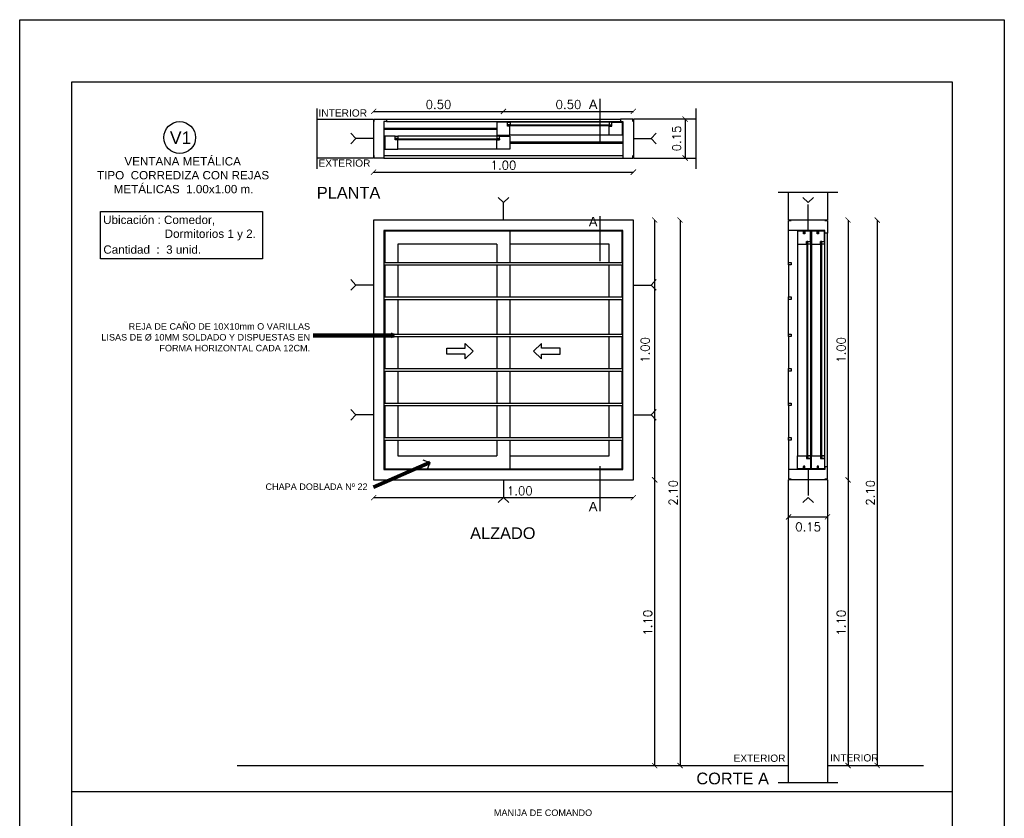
# Model space of a CAD drawing. Header units: millimetres. Extents: x 201 to 840, y 135 to 685.
# Tile 216 of 219: x 432.36 to 436.15, y 329.43 to 332.5. Entities that reach past the tile are written whole.
import ezdxf
from ezdxf.enums import TextEntityAlignment as Align

# ---------------------------------------------------------------- set-up
doc = ezdxf.new("R2010")
doc.units = ezdxf.units.MM
doc.linetypes.add('HIDDEN2', pattern=[0.1875, 0.125, -0.0625])
for name, color, linetype in [('01', 1, 'Continuous'), ('02', 2, 'Continuous'), ('03', 3, 'Continuous'), ('04', 4, 'Continuous'), ('ABERTURAS', 2, 'Continuous'), ('COTA DETALLE', 1, 'Continuous'), ('LAMINA', 6, 'Continuous'), ('LINEA DE CORTE', 4, 'Continuous'), ('LLAMADAS', 1, 'Continuous'), ('muro', 6, 'Continuous'), ('TEXTO DETALLE', 2, 'Continuous'), ('TEXTOS VARIOS', 3, 'Continuous')]:
    doc.layers.add(name, color=color, linetype=linetype)
doc.styles.add('ARIAL', font='arial.ttf', dxfattribs={"height": 0.06})
doc.styles.add('ROMANS', font='romans.shx')
doc.styles.add('STYLE1', font='ARIALUNI.TTF', dxfattribs={"height": 0.09})
doc.dimstyles.new('cota', dxfattribs={"dimscale": 0, "dimtxt": 0.11, "dimasz": 0.15, "dimexe": 0, "dimexo": 1.15, "dimgap": 0, "dimtad": 0, "dimzin": 0, "dimdsep": 46, "dimtxsty": 'STYLE1', "dimblk": 'OPEN90', "dimblk1": 'OPEN90', "dimblk2": 'CLOSEDBLANK', "dimcen": 1, "dimse1": 1, "dimse2": 1, "dimclrd": 1, "dimclre": 1, "dimclrt": 3, "dimadec": 0, "dimazin": 0, "dimtfac": 1, "dimtmove": 2, "dimatfit": 1, "dimldrblk": 'OPEN90', "dimfxl": 1, "dimtolj": 1, "dimtzin": 0, "dimarcsym": 0})
doc.dimstyles.new('COTAS5', dxfattribs={"dimscale": 0, "dimtxt": 0.05, "dimasz": 0.03, "dimexe": 0.18, "dimexo": 0.06, "dimgap": 0.01, "dimtad": 1, "dimzin": 1, "dimdsep": 46, "dimtxsty": 'ROMANS', "dimblk1": 'ARCHTICK', "dimblk2": 'ARCHTICK', "dimsah": 1, "dimcen": 0.2, "dimse1": 1, "dimse2": 1, "dimclrd": 1, "dimclre": 1, "dimclrt": 2, "dimazin": 0, "dimtfac": 3, "dimtmove": 2, "dimatfit": 3, "dimldrblk": 'ARCHTICK', "dimfxl": 1, "dimtolj": 1, "dimtzin": 0, "dimarcsym": 0})

# ---------------------------------------------------------------- blocks, each defined once
blk = doc.blocks.new('_ARCHTICK')
at = {"color": 0, "linetype": 'ByBlock', "const_width": 0.15}
blk.add_lwpolyline([(-0.5, -0.5), (0.5, 0.5)], dxfattribs=at)
blk = doc.blocks.new('*D96')
at = {"layer": 'COTA DETALLE', "color": 1, "ltscale": 0.01}
blk.add_line((435.5455, 331.7317), (435.5455, 330.7317), dxfattribs=at)
at = {"layer": 'DEFPOINTS', "color": 0, "ltscale": 0.01}
for p in [(435.4418, 331.7317), (435.4666, 330.7317), (435.5455, 330.7317)]:
    blk.add_point(p, dxfattribs=at)
at = {"layer": 'COTA DETALLE', "color": 1, "ltscale": 0.01, "xscale": 0.02, "yscale": 0.02, "zscale": 0.02}
for p, rotation in [((435.5455, 331.7317), 90), ((435.5455, 330.7317), 270)]:
    blk.add_blockref('_ARCHTICK', p, dxfattribs=dict(at, rotation=rotation))
at = {"layer": 'COTA DETALLE', "color": 2, "ltscale": 0.01, "insert": (435.519, 331.2317), "char_height": 0.033, "attachment_point": 5, "rotation": 90, "style": 'ROMANS'}
blk.add_mtext('\\A1;1.00', dxfattribs=at)
blk = doc.blocks.new('*D157')
at = {"layer": 'COTA DETALLE', "color": 1, "ltscale": 0.01}
blk.add_line((434.9184, 332.1207), (434.9184, 331.9707), dxfattribs=at)
at = {"layer": 'DEFPOINTS', "color": 0, "ltscale": 0.01}
for p in [(434.8391, 332.1207), (434.8391, 331.9707), (434.9184, 331.9707)]:
    blk.add_point(p, dxfattribs=at)
at = {"layer": 'COTA DETALLE', "color": 1, "ltscale": 0.01, "xscale": 0.02, "yscale": 0.02, "zscale": 0.02}
for p, rotation in [((434.9184, 332.1207), 90), ((434.9184, 331.9707), 270)]:
    blk.add_blockref('_ARCHTICK', p, dxfattribs=dict(at, rotation=rotation))
at = {"layer": 'COTA DETALLE', "color": 2, "ltscale": 0.01, "insert": (434.8857, 332.0457), "char_height": 0.033, "attachment_point": 5, "rotation": 90, "style": 'ROMANS'}
blk.add_mtext('\\A1;0.15', dxfattribs=at)
blk = doc.blocks.new('*D158')
at = {"layer": 'COTA DETALLE', "color": 1, "ltscale": 0.01}
blk.add_line((433.719, 331.9162), (434.719, 331.9162), dxfattribs=at)
at = {"layer": 'DEFPOINTS', "color": 0, "ltscale": 0.01}
for p in [(433.719, 332.0257), (434.719, 332.0257), (434.719, 331.9162)]:
    blk.add_point(p, dxfattribs=at)
at = {"layer": 'COTA DETALLE', "color": 1, "ltscale": 0.01, "xscale": 0.02, "yscale": 0.02, "zscale": 0.02, "rotation": 180}
blk.add_blockref('_ARCHTICK', (433.719, 331.9162), dxfattribs=at)
at = {"layer": 'COTA DETALLE', "color": 1, "ltscale": 0.01, "xscale": 0.02, "yscale": 0.02, "zscale": 0.02}
blk.add_blockref('_ARCHTICK', (434.719, 331.9162), dxfattribs=at)
at = {"layer": 'COTA DETALLE', "color": 2, "ltscale": 0.01, "insert": (434.219, 331.9427), "char_height": 0.033, "attachment_point": 5, "style": 'ROMANS'}
blk.add_mtext('\\A1;1.00', dxfattribs=at)
blk = doc.blocks.new('*D159')
at = {"layer": 'COTA DETALLE', "color": 1, "ltscale": 0.01}
blk.add_line((433.719, 332.1502), (434.219, 332.1502), dxfattribs=at)
at = {"layer": 'DEFPOINTS', "color": 0, "ltscale": 0.01}
for p in [(434.219, 332.1502), (433.719, 332.1207), (434.219, 332.1107)]:
    blk.add_point(p, dxfattribs=at)
at = {"layer": 'COTA DETALLE', "color": 1, "ltscale": 0.01, "xscale": 0.02, "yscale": 0.02, "zscale": 0.02, "rotation": 180}
blk.add_blockref('_ARCHTICK', (433.719, 332.1502), dxfattribs=at)
at = {"layer": 'COTA DETALLE', "color": 1, "ltscale": 0.01, "xscale": 0.02, "yscale": 0.02, "zscale": 0.02}
blk.add_blockref('_ARCHTICK', (434.219, 332.1502), dxfattribs=at)
at = {"layer": 'COTA DETALLE', "color": 2, "ltscale": 0.01, "insert": (433.969, 332.1767), "char_height": 0.033, "attachment_point": 5, "style": 'ROMANS'}
blk.add_mtext('\\A1;0.50', dxfattribs=at)
blk = doc.blocks.new('*D97')
at = {"layer": 'COTA DETALLE', "color": 1, "ltscale": 0.01}
blk.add_line((434.219, 332.1502), (434.719, 332.1502), dxfattribs=at)
at = {"layer": 'DEFPOINTS', "color": 0, "ltscale": 0.01}
for p in [(434.719, 332.1502), (434.219, 332.1107), (434.719, 332.1207)]:
    blk.add_point(p, dxfattribs=at)
at = {"layer": 'COTA DETALLE', "color": 1, "ltscale": 0.01, "xscale": 0.02, "yscale": 0.02, "zscale": 0.02, "rotation": 180}
blk.add_blockref('_ARCHTICK', (434.219, 332.1502), dxfattribs=at)
at = {"layer": 'COTA DETALLE', "color": 1, "ltscale": 0.01, "xscale": 0.02, "yscale": 0.02, "zscale": 0.02}
blk.add_blockref('_ARCHTICK', (434.719, 332.1502), dxfattribs=at)
at = {"layer": 'COTA DETALLE', "color": 2, "ltscale": 0.01, "insert": (434.469, 332.1767), "char_height": 0.033, "attachment_point": 5, "style": 'ROMANS'}
blk.add_mtext('\\A1;0.50', dxfattribs=at)
blk = doc.blocks.new('*D98')
at = {"layer": 'COTA DETALLE', "color": 1, "ltscale": 0.01}
blk.add_line((434.801, 331.7317), (434.801, 330.7317), dxfattribs=at)
at = {"layer": 'DEFPOINTS', "color": 0, "ltscale": 0.01}
for p in [(434.719, 331.7317), (434.719, 330.7317), (434.801, 330.7317)]:
    blk.add_point(p, dxfattribs=at)
at = {"layer": 'COTA DETALLE', "color": 1, "ltscale": 0.01, "xscale": 0.02, "yscale": 0.02, "zscale": 0.02}
for p, rotation in [((434.801, 331.7317), 90), ((434.801, 330.7317), 270)]:
    blk.add_blockref('_ARCHTICK', p, dxfattribs=dict(at, rotation=rotation))
at = {"layer": 'COTA DETALLE', "color": 2, "ltscale": 0.01, "insert": (434.7645, 331.2317), "char_height": 0.033, "attachment_point": 5, "rotation": 90, "style": 'ROMANS'}
blk.add_mtext('\\A1;1.00', dxfattribs=at)
blk = doc.blocks.new('*D101')
at = {"layer": 'COTA DETALLE', "color": 1, "ltscale": 0.01}
blk.add_line((434.801, 330.7317), (434.801, 329.6317), dxfattribs=at)
at = {"layer": 'DEFPOINTS', "color": 0, "ltscale": 0.01}
for p in [(434.719, 330.7317), (434.801, 329.6317), (435.5538, 329.6317)]:
    blk.add_point(p, dxfattribs=at)
at = {"layer": 'COTA DETALLE', "color": 1, "ltscale": 0.01, "xscale": 0.02, "yscale": 0.02, "zscale": 0.02}
for p, rotation in [((434.801, 330.7317), 90), ((434.801, 329.6317), 270)]:
    blk.add_blockref('_ARCHTICK', p, dxfattribs=dict(at, rotation=rotation))
at = {"layer": 'COTA DETALLE', "color": 2, "ltscale": 0.01, "insert": (434.7745, 330.1817), "char_height": 0.033, "attachment_point": 5, "rotation": 90, "style": 'ROMANS'}
blk.add_mtext('\\A1;1.10', dxfattribs=at)
blk = doc.blocks.new('*D102')
at = {"layer": 'COTA DETALLE', "color": 1, "ltscale": 0.01}
blk.add_line((435.5455, 330.7317), (435.5455, 329.6317), dxfattribs=at)
at = {"layer": 'DEFPOINTS', "color": 0, "ltscale": 0.01}
for p in [(435.4666, 330.7317), (435.5455, 329.6317), (435.7684, 329.6317)]:
    blk.add_point(p, dxfattribs=at)
at = {"layer": 'COTA DETALLE', "color": 1, "ltscale": 0.01, "xscale": 0.02, "yscale": 0.02, "zscale": 0.02}
for p, rotation in [((435.5455, 330.7317), 90), ((435.5455, 329.6317), 270)]:
    blk.add_blockref('_ARCHTICK', p, dxfattribs=dict(at, rotation=rotation))
at = {"layer": 'COTA DETALLE', "color": 2, "ltscale": 0.01, "insert": (435.519, 330.1817), "char_height": 0.033, "attachment_point": 5, "rotation": 90, "style": 'ROMANS'}
blk.add_mtext('\\A1;1.10', dxfattribs=at)
blk = doc.blocks.new('*D103')
at = {"layer": 'COTA DETALLE', "color": 1, "ltscale": 0.01}
blk.add_line((435.3166, 330.589), (435.4666, 330.589), dxfattribs=at)
at = {"layer": 'DEFPOINTS', "color": 0, "ltscale": 0.01}
for p in [(435.3166, 330.7317), (435.4666, 330.7317), (435.4666, 330.589)]:
    blk.add_point(p, dxfattribs=at)
at = {"layer": 'COTA DETALLE', "color": 1, "ltscale": 0.01, "xscale": 0.02, "yscale": 0.02, "zscale": 0.02, "rotation": 180}
blk.add_blockref('_ARCHTICK', (435.3166, 330.589), dxfattribs=at)
at = {"layer": 'COTA DETALLE', "color": 1, "ltscale": 0.01, "xscale": 0.02, "yscale": 0.02, "zscale": 0.02}
blk.add_blockref('_ARCHTICK', (435.4666, 330.589), dxfattribs=at)
at = {"layer": 'COTA DETALLE', "color": 2, "ltscale": 0.01, "insert": (435.3916, 330.5504), "char_height": 0.033, "attachment_point": 5, "style": 'ROMANS'}
blk.add_mtext('\\A1;0.15', dxfattribs=at)
blk = doc.blocks.new('*D106')
at = {"layer": 'COTA DETALLE', "color": 1, "ltscale": 0.01}
blk.add_line((435.658, 331.7317), (435.658, 329.6317), dxfattribs=at)
at = {"layer": 'DEFPOINTS', "color": 0, "ltscale": 0.01}
for p in [(435.3916, 331.7317), (435.4666, 329.6317), (435.658, 329.6317)]:
    blk.add_point(p, dxfattribs=at)
at = {"layer": 'COTA DETALLE', "color": 1, "ltscale": 0.01, "xscale": 0.02, "yscale": 0.02, "zscale": 0.02}
for p, rotation in [((435.658, 331.7317), 90), ((435.658, 329.6317), 270)]:
    blk.add_blockref('_ARCHTICK', p, dxfattribs=dict(at, rotation=rotation))
at = {"layer": 'COTA DETALLE', "color": 2, "ltscale": 0.01, "insert": (435.6315, 330.6817), "char_height": 0.033, "attachment_point": 5, "rotation": 90, "style": 'ROMANS'}
blk.add_mtext('\\A1;2.10', dxfattribs=at)
blk = doc.blocks.new('_ClosedBlank')
at = {"color": 0, "linetype": 'ByBlock', "lineweight": -2}
for p, q in [((-1, 0.167), (0, 0)), ((-1, 0.167), (-1, -0.167)), ((0, 0), (-1, -0.167))]:
    blk.add_line(p, q, dxfattribs=at)
blk = doc.blocks.new('_OPEN90')
at = {"color": 0, "linetype": 'ByBlock'}
for p, q in [((0, 0), (-1, 0)), ((-0.5, 0.5), (0, 0)), ((0, 0), (-0.5, -0.5))]:
    blk.add_line(p, q, dxfattribs=at)
blk = doc.blocks.new('*D132')
at = {"layer": 'COTA DETALLE', "color": 1, "ltscale": 0.01}
blk.add_line((434.8987, 331.7317), (434.8987, 329.6317), dxfattribs=at)
at = {"layer": 'DEFPOINTS', "color": 0, "ltscale": 0.01}
for p in [(434.719, 331.7317), (434.719, 329.6317), (434.8987, 329.6317)]:
    blk.add_point(p, dxfattribs=at)
at = {"layer": 'COTA DETALLE', "color": 1, "ltscale": 0.01, "xscale": 0.02, "yscale": 0.02, "zscale": 0.02}
for p, rotation in [((434.8987, 331.7317), 90), ((434.8987, 329.6317), 270)]:
    blk.add_blockref('_ARCHTICK', p, dxfattribs=dict(at, rotation=rotation))
at = {"layer": 'COTA DETALLE', "color": 2, "ltscale": 0.01, "insert": (434.8722, 330.6817), "char_height": 0.033, "attachment_point": 5, "rotation": 90, "style": 'ROMANS'}
blk.add_mtext('\\A1;2.10', dxfattribs=at)
blk = doc.blocks.new('*D123')
at = {"layer": 'COTA DETALLE', "color": 1, "ltscale": 0.01}
blk.add_line((434.719, 330.6628), (433.719, 330.6628), dxfattribs=at)
at = {"layer": 'DEFPOINTS', "color": 0, "ltscale": 0.01}
for p in [(433.719, 330.7317), (434.719, 330.7317), (433.719, 330.6628)]:
    blk.add_point(p, dxfattribs=at)
at = {"layer": 'COTA DETALLE', "color": 1, "ltscale": 0.01, "xscale": 0.02, "yscale": 0.02, "zscale": 0.02, "rotation": 180}
blk.add_blockref('_ARCHTICK', (433.719, 330.6628), dxfattribs=at)
at = {"layer": 'COTA DETALLE', "color": 1, "ltscale": 0.01, "xscale": 0.02, "yscale": 0.02, "zscale": 0.02}
blk.add_blockref('_ARCHTICK', (434.719, 330.6628), dxfattribs=at)
at = {"layer": 'COTA DETALLE', "color": 2, "ltscale": 0.01, "insert": (434.2818, 330.6893), "char_height": 0.033, "attachment_point": 5, "style": 'ROMANS'}
blk.add_mtext('\\A1;1.00', dxfattribs=at)

msp = doc.modelspace()

# ---------------------------------------------------------------- linework, layer by layer
msp.add_lwpolyline([(436.1471, 332.5032), (436.1471, 326.4042), (432.3565, 326.4042), (432.3565, 332.5032)], close=True)
at = {"layer": '01', "ltscale": 0.01}
for p, q in [((433.4998, 332.1617), (433.4998, 331.9296)), ((434.9591, 332.1617), (434.9591, 331.9296))]:
    msp.add_line(p, q, dxfattribs=at)
at = {"layer": '01'}
for p, q in [((433.769, 332.1207), (434.669, 332.1207)), ((433.769, 332.1107), (434.669, 332.1107)), ((433.759, 332.0862), (434.194, 332.0862)), ((433.759, 332.0812), (434.194, 332.0812)), ((434.244, 332.0327), (434.679, 332.0327)), ((434.244, 332.0277), (434.679, 332.0277)), ((433.759, 331.9807), (434.679, 331.9807)), ((433.759, 331.9707), (434.679, 331.9707)), ((435.5062, 331.8383), (435.277, 331.8383)), ((435.3166, 331.5688), (435.3166, 331.6917)), ((435.4566, 330.7817), (435.4566, 331.6817)), ((435.4666, 330.7817), (435.4666, 331.6817)), ((435.3166, 331.5588), (435.3166, 331.436)), ((435.3166, 331.2931), (435.3166, 331.426)), ((435.3166, 331.2831), (435.3166, 331.1603)), ((435.3166, 331.0274), (435.3166, 331.1503)), ((435.3166, 331.0174), (435.3166, 330.8946)), ((435.3166, 330.8846), (435.3166, 330.7717)), ((435.5062, 329.5655), (435.277, 329.5655))]:
    msp.add_line(p, q, dxfattribs=at)
for points in [[(434.6364, 332.0941), (434.2343, 332.0941), (434.2343, 332.0981), (434.6364, 332.0981)], [(433.8017, 332.0446), (434.2038, 332.0446), (434.2038, 332.0406), (433.8017, 332.0406)], [(435.3906, 331.6491), (435.3866, 331.6491), (435.3866, 330.8143), (435.3906, 330.8143), (435.3906, 331.6491)], [(435.4441, 331.6491), (435.4401, 331.6491), (435.4401, 330.8143), (435.4441, 330.8143), (435.4441, 331.6491)]]:
    msp.add_lwpolyline(points, dxfattribs=at)
at = {"layer": '01', "ltscale": 0.01}
msp.add_lwpolyline([(432.6676, 331.7644), (433.2908, 331.7644), (433.2907, 331.5831), (432.6675, 331.5831)], close=True, dxfattribs=at)
at = {"layer": '02'}
for p, q in [((434.6261, 332.1087), (434.2443, 332.1087)), ((434.1937, 332.0552), (433.812, 332.0552)), ((434.6264, 332.0587), (434.244, 332.0587)), ((434.194, 332.0052), (433.8117, 332.0052)), ((435.3511, 331.6391), (435.3511, 330.8243)), ((435.4011, 331.6391), (435.4011, 330.8243)), ((435.4046, 331.6391), (435.4046, 330.824)), ((435.4546, 331.6391), (435.4546, 330.8243))]:
    msp.add_line(p, q, dxfattribs=at)
for points in [[(435.3266, 331.5588), (435.3166, 331.5588), (435.3166, 331.5688), (435.3266, 331.5688)], [(435.3266, 331.426), (435.3166, 331.426), (435.3166, 331.436), (435.3266, 331.436)], [(435.3266, 331.2831), (435.3166, 331.2831), (435.3166, 331.2931), (435.3266, 331.2931)], [(435.3266, 331.1503), (435.3166, 331.1503), (435.3166, 331.1603), (435.3266, 331.1603)], [(435.3266, 331.0174), (435.3166, 331.0174), (435.3166, 331.0274), (435.3266, 331.0274)], [(435.3266, 330.8846), (435.3166, 330.8846), (435.3166, 330.8946), (435.3266, 330.8946)]]:
    msp.add_lwpolyline(points, close=True, dxfattribs=at)
at = {"layer": '02', "ltscale": 0.01}
msp.add_circle((432.9726, 332.0495), 0.0613, dxfattribs=at)
at = {"layer": '03', "linetype": 'HIDDEN2', "ltscale": 0.1}
for p, q in [((433.651, 332.0457), (433.6315, 332.0667)), ((434.7871, 332.0457), (434.8066, 332.0667)), ((433.651, 332.0457), (433.6315, 332.0256)), ((433.719, 332.0457), (433.651, 332.0457)), ((434.719, 332.0457), (434.7871, 332.0457)), ((434.7871, 332.0457), (434.8066, 332.0256)), ((434.219, 331.7998), (434.199, 331.8192)), ((434.219, 331.7998), (434.24, 331.8192)), ((434.219, 331.7317), (434.219, 331.7998)), ((435.3916, 331.7998), (435.3716, 331.8192)), ((435.3916, 331.7998), (435.4126, 331.8192)), ((435.3916, 331.6917), (435.3916, 331.7998)), ((433.651, 331.4817), (433.6315, 331.5027)), ((434.7871, 331.4817), (434.8066, 331.5027)), ((433.651, 331.4817), (433.6315, 331.4617)), ((433.719, 331.4817), (433.651, 331.4817)), ((434.719, 331.4817), (434.7871, 331.4817)), ((434.7871, 331.4817), (434.8066, 331.4617)), ((433.651, 330.9817), (433.6315, 331.0027)), ((434.7871, 330.9817), (434.8066, 331.0027)), ((433.651, 330.9817), (433.6315, 330.9617)), ((433.719, 330.9817), (433.651, 330.9817)), ((434.719, 330.9817), (434.7871, 330.9817)), ((434.7871, 330.9817), (434.8066, 330.9617)), ((435.3916, 330.7717), (435.3916, 330.6636)), ((434.219, 330.7317), (434.219, 330.6636)), ((434.219, 330.6636), (434.199, 330.6442)), ((434.219, 330.6636), (434.24, 330.6442)), ((435.3916, 330.6636), (435.3716, 330.6442)), ((435.3916, 330.6636), (435.4126, 330.6442))]:
    msp.add_line(p, q, dxfattribs=at)
at = {"layer": '03'}
for p, q in [((435.3266, 331.7292), (435.3166, 331.7292)), ((435.4666, 331.7292), (435.4566, 331.7292)), ((435.3266, 330.7342), (435.3166, 330.7342)), ((435.4666, 330.7342), (435.4566, 330.7342))]:
    msp.add_line(p, q, dxfattribs=at)
for points in [[(433.7216, 332.1107), (433.7216, 332.1207), (433.769, 332.1207), (433.769, 332.1107), (433.759, 332.1107), (433.759, 331.9707), (433.7216, 331.9707), (433.7216, 331.9807)], [(434.194, 332.0802), (434.194, 332.0587), (434.244, 332.0587), (434.244, 332.0937), (434.234, 332.0937), (434.234, 332.1087), (434.194, 332.1087), (434.194, 332.0872), (434.194, 332.0872), (434.194, 332.0802), (434.194, 332.0802)], [(434.6764, 332.0802), (434.6764, 332.0587), (434.6264, 332.0587), (434.6264, 332.0937), (434.6364, 332.0937), (434.6364, 332.1087), (434.6764, 332.1087), (434.6764, 332.0872), (434.6764, 332.0872), (434.6764, 332.0802), (434.6764, 332.0802)], [(434.7165, 332.1107), (434.7165, 332.1207), (434.669, 332.1207), (434.669, 332.1107), (434.679, 332.1107), (434.679, 331.9707), (434.7165, 331.9707), (434.7165, 331.9807)], [(433.7617, 332.0267), (433.7617, 332.0052), (433.8117, 332.0052), (433.8117, 332.0402), (433.8017, 332.0402), (433.8017, 332.0552), (433.7617, 332.0552), (433.7617, 332.0337), (433.7617, 332.0337), (433.7617, 332.0267), (433.7617, 332.0267)], [(434.244, 332.0267), (434.244, 332.0052), (434.194, 332.0052), (434.194, 332.0402), (434.204, 332.0402), (434.204, 332.0552), (434.244, 332.0552), (434.244, 332.0337), (434.244, 332.0337), (434.244, 332.0267), (434.244, 332.0267)], [(435.4666, 331.7292), (435.4666, 331.6817), (435.4566, 331.6817), (435.4566, 331.6917), (435.3166, 331.6917), (435.3166, 331.7292)], [(435.3736, 331.6891), (435.3511, 331.6891), (435.3511, 331.6391), (435.3861, 331.6391), (435.3861, 331.6491), (435.4011, 331.6491), (435.4011, 331.6891), (435.3786, 331.6891), (435.3786, 331.6891), (435.3786, 331.6891), (435.3786, 331.6791), (435.3736, 331.6791), (435.3736, 331.6891)], [(435.4271, 331.6891), (435.4046, 331.6891), (435.4046, 331.6391), (435.4396, 331.6391), (435.4396, 331.6491), (435.4546, 331.6491), (435.4546, 331.6891), (435.4321, 331.6891), (435.4321, 331.6891), (435.4321, 331.6891), (435.4321, 331.6791), (435.4271, 331.6791), (435.4271, 331.6891)], [(435.3736, 330.7743), (435.3511, 330.7743), (435.3511, 330.8243), (435.3861, 330.8243), (435.3861, 330.814), (435.4011, 330.814), (435.4011, 330.7743), (435.3786, 330.7743), (435.3786, 330.7743), (435.3786, 330.7743), (435.3786, 330.7843), (435.3736, 330.7843), (435.3736, 330.7743)], [(435.4271, 330.7743), (435.4046, 330.7743), (435.4046, 330.8243), (435.4396, 330.8243), (435.4396, 330.814), (435.4546, 330.814), (435.4546, 330.7743), (435.4321, 330.7743), (435.4321, 330.7743), (435.4321, 330.7743), (435.4321, 330.7843), (435.4271, 330.7843), (435.4271, 330.7743)], [(435.4666, 330.7342), (435.4666, 330.7817), (435.4566, 330.7817), (435.4566, 330.7717), (435.3166, 330.7717), (435.3166, 330.7342)]]:
    msp.add_lwpolyline(points, dxfattribs=at)
for points in [[(434.2443, 332.1087), (434.2443, 332.0987), (434.2343, 332.0987), (434.2343, 332.1087)], [(434.6261, 332.1087), (434.6261, 332.0987), (434.6361, 332.0987), (434.6361, 332.1087)], [(433.812, 332.0552), (433.812, 332.0452), (433.802, 332.0452), (433.802, 332.0552)], [(434.1937, 332.0552), (434.1937, 332.0452), (434.2037, 332.0452), (434.2037, 332.0552)], [(435.3776, 331.6917), (435.3746, 331.6917), (435.3746, 331.68), (435.3776, 331.68)], [(435.4311, 331.6917), (435.4281, 331.6917), (435.4281, 331.68), (435.4311, 331.68)], [(435.4011, 331.6391), (435.3911, 331.6391), (435.3911, 331.6491), (435.4011, 331.6491)], [(435.4546, 331.6391), (435.4446, 331.6391), (435.4446, 331.6491), (435.4546, 331.6491)], [(435.4011, 330.8243), (435.3911, 330.8243), (435.3911, 330.8143), (435.4011, 330.8143)], [(435.4546, 330.8243), (435.4446, 330.8243), (435.4446, 330.8143), (435.4546, 330.8143)], [(435.3776, 330.7717), (435.3746, 330.7717), (435.3746, 330.7834), (435.3776, 330.7834)], [(435.4311, 330.7717), (435.4281, 330.7717), (435.4281, 330.7834), (435.4311, 330.7834)]]:
    msp.add_lwpolyline(points, close=True, dxfattribs=at)
at = {"layer": '04', "ltscale": 0.01}
for p, q in [((433.1932, 329.6317), (435.3166, 329.6317)), ((435.4666, 329.6317), (435.836, 329.6317))]:
    msp.add_line(p, q, dxfattribs=at)
at = {"layer": 'ABERTURAS', "ltscale": 0.01}
for p, q in [((434.244, 331.6891), (434.244, 331.5688)), ((434.194, 331.6391), (434.194, 331.5688)), ((434.244, 331.5588), (434.244, 331.436)), ((434.244, 331.426), (434.244, 331.2931)), ((434.244, 331.2831), (434.244, 331.1603)), ((434.244, 331.1503), (434.244, 331.0274)), ((434.244, 331.0174), (434.244, 330.8946)), ((434.194, 330.8846), (434.194, 330.8243)), ((434.244, 330.8846), (434.244, 330.7743))]:
    msp.add_line(p, q, dxfattribs=at)
at = {"layer": 'ABERTURAS', "color": 1}
for p, q in [((433.759, 331.5688), (434.679, 331.5688)), ((433.759, 331.5588), (434.679, 331.5588)), ((433.759, 331.436), (434.679, 331.436)), ((433.759, 331.426), (434.679, 331.426)), ((433.759, 331.2931), (434.679, 331.2931)), ((433.759, 331.2831), (434.679, 331.2831)), ((433.759, 331.1603), (434.679, 331.1603)), ((433.759, 331.1503), (434.679, 331.1503)), ((433.759, 331.0274), (434.679, 331.0274)), ((433.759, 331.0174), (434.679, 331.0174)), ((433.759, 330.8946), (434.679, 330.8946)), ((433.759, 330.8846), (434.679, 330.8846))]:
    msp.add_line(p, q, dxfattribs=at)
at = {"layer": 'ABERTURAS', "color": 3, "ltscale": 0.01}
for points in [[(433.719, 330.7317), (434.719, 330.7317), (434.719, 331.7317), (433.719, 331.7317)], [(433.759, 330.7717), (434.679, 330.7717), (434.679, 331.6917), (433.759, 331.6917)]]:
    msp.add_lwpolyline(points, close=True, dxfattribs=at)
at = {"layer": 'ABERTURAS', "ltscale": 0.01}
for points in [[(434.6764, 331.5688), (434.6764, 331.6891), (433.7617, 331.6891), (433.7617, 331.5688)], [(434.194, 331.6391), (433.8117, 331.6391), (433.8117, 331.5688)], [(434.6264, 331.5688), (434.6264, 331.6391), (434.244, 331.6391)], [(433.7617, 331.5588), (433.7617, 331.436)], [(433.8117, 331.5588), (433.8117, 331.436)], [(434.194, 331.5588), (434.194, 331.436)], [(434.6264, 331.436), (434.6264, 331.5588)], [(434.6764, 331.436), (434.6764, 331.5588)], [(433.7617, 331.426), (433.7617, 331.2931)], [(433.8117, 331.426), (433.8117, 331.2931)], [(434.194, 331.426), (434.194, 331.2931)], [(434.6264, 331.2931), (434.6264, 331.426)], [(434.6764, 331.2931), (434.6764, 331.426)], [(433.7617, 331.2831), (433.7617, 331.1603)], [(433.8117, 331.2831), (433.8117, 331.1603)], [(434.194, 331.2831), (434.194, 331.1603)], [(434.6264, 331.1603), (434.6264, 331.2831)], [(434.6764, 331.1603), (434.6764, 331.2831)], [(434.0014, 331.2384), (434.0721, 331.2384), (434.0721, 331.2566), (434.1029, 331.227), (434.0721, 331.1973), (434.0721, 331.2155), (434.0014, 331.2155), (434.0014, 331.2384)], [(434.4367, 331.2384), (434.366, 331.2384), (434.366, 331.2566), (434.3352, 331.227), (434.366, 331.1973), (434.366, 331.2155), (434.4367, 331.2155), (434.4367, 331.2384)], [(433.7617, 331.1503), (433.7617, 331.0274)], [(433.8117, 331.1503), (433.8117, 331.0274)], [(434.194, 331.1503), (434.194, 331.0274)], [(434.6264, 331.0274), (434.6264, 331.1503)], [(434.6764, 331.0274), (434.6764, 331.1503)], [(433.7617, 331.0174), (433.7617, 330.8946)], [(433.8117, 331.0174), (433.8117, 330.8946)], [(434.194, 331.0174), (434.194, 330.8946)], [(434.6264, 330.8946), (434.6264, 331.0174)], [(434.6764, 330.8946), (434.6764, 331.0174)], [(433.7617, 330.8846), (433.7617, 330.7743), (434.6764, 330.7743), (434.6764, 330.8846)], [(433.8117, 330.8846), (433.8117, 330.8243), (434.194, 330.8243)], [(434.244, 330.8243), (434.6264, 330.8243), (434.6264, 330.8846)], [(434.244, 330.8243), (434.6264, 330.8243), (434.6264, 330.8846)]]:
    msp.add_lwpolyline(points, dxfattribs=at)
at = {"layer": 'LAMINA', "color": 1}
msp.add_line((435.9471, 329.5309), (432.5565, 329.5309), dxfattribs=at)
at = {"layer": 'LAMINA'}
msp.add_lwpolyline([(432.5565, 332.2632), (432.5565, 326.6442), (435.9471, 326.6442), (435.9471, 332.2632)], close=True, dxfattribs=at)
at = {"layer": 'LINEA DE CORTE'}
for p, q in [((434.5895, 332.198), (434.5895, 332.0258)), ((434.5895, 331.7463), (434.5895, 331.5741)), ((434.5895, 330.7838), (434.5895, 330.6115))]:
    msp.add_line(p, q, dxfattribs=at)
at = {"layer": 'muro'}
for p, q in [((433.4998, 332.1207), (433.719, 332.1207)), ((433.719, 332.1207), (433.719, 331.9707)), ((434.9591, 332.1207), (434.719, 332.1207)), ((434.719, 332.1207), (434.719, 331.9707)), ((433.719, 331.9707), (433.5026, 331.9707)), ((434.719, 331.9707), (434.9591, 331.9707)), ((435.3166, 331.7317), (435.3166, 331.8383)), ((435.4666, 331.8383), (435.4666, 331.7317)), ((435.4666, 331.7317), (435.3166, 331.7317)), ((435.3166, 329.5655), (435.3166, 330.7317)), ((435.4666, 330.7317), (435.3166, 330.7317)), ((435.4666, 330.7317), (435.4666, 329.5655))]:
    msp.add_line(p, q, dxfattribs=at)

# ---------------------------------------------------------------- texts
at = {"layer": 'LINEA DE CORTE', "color": 1, "style": 'ARIAL'}
for p in [(434.5474, 332.1593), (434.5474, 331.7076), (434.5474, 330.6109)]:
    msp.add_attdef('A', p, 'LETRA...', height=0.036, dxfattribs=at)
at = {"layer": 'LLAMADAS', "color": 2, "ltscale": 0.01, "style": 'ARIAL'}
msp.add_text('MANIJA DE COMANDO', height=0.025, dxfattribs=at).set_placement((434.5604, 329.43), align=Align.BOTTOM_RIGHT)
at = {"layer": 'LLAMADAS', "color": 2, "ltscale": 0.01, "char_height": 0.025, "style": 'ARIAL'}
for s, insert, attachment_point in [('REJA DE CAÑO DE 10X10mm O VARILLAS \\PLISAS DE Ø 10MM SOLDADO Y DISPUESTAS EN \\PFORMA HORIZONTAL CADA 12CM.', (433.4745, 331.3347), 3), ('CHAPA DOBLADA Nº 22 ', (433.3028, 330.7178), 1)]:
    msp.add_mtext(s, dxfattribs=dict(at, insert=insert, attachment_point=attachment_point))
at = {"layer": 'TEXTO DETALLE', "ltscale": 3.5, "style": 'ARIAL'}
for s, p in [('INTERIOR', (433.5068, 332.13)), ('EXTERIOR', (433.5068, 331.9372)), ('EXTERIOR', (435.1048, 329.646)), ('INTERIOR', (435.4765, 329.6473))]:
    msp.add_text(s, height=0.028, dxfattribs=at).set_placement(p)
at = {"layer": 'TEXTO DETALLE', "char_height": 0.045, "width": 1.49703, "attachment_point": 1, "style": 'ARIAL'}
for s, insert in [('PLANTA', (433.5004, 331.8596)), ('ALZADO', (434.0906, 330.5489)), ('CORTE A', (434.9616, 329.6044))]:
    msp.add_mtext(s, dxfattribs=dict(at, insert=insert))
at = {"layer": 'TEXTOS VARIOS', "color": 4, "style": 'ARIAL'}
msp.add_text('V1', height=0.04791, dxfattribs=at).set_placement((433.0167, 332.0249), align=Align.RIGHT)
at = {"layer": 'TEXTOS VARIOS', "color": 4, "char_height": 0.032097, "attachment_point": 1, "style": 'ARIAL'}
for s, insert, width in [('\\pi0.12191;VENTANA METÁLICA \\P\\pi0.016431;TIPO  CORREDIZA CON REJAS \\P\\pi0.080548;METÁLICAS  1.00x1.00 m.', (432.6378, 331.974), 0.692162), ('Ubicación : Comedor, \\P                   Dormitorios 1 y 2. ', (432.6778, 331.7487), 1.497856), ('Cantidad  :  3 unid.', (432.6785, 331.6343), 1.497856)]:
    msp.add_mtext(s, dxfattribs=dict(at, insert=insert, width=width))

# ---------------------------------------------------------------- dimensions: what is measured, and where the dimension line sits
at = {"layer": 'COTA DETALLE', "ltscale": 0.01}
for base, p1, p2, picture, middle in [((434.219, 332.1502), (433.719, 332.1207), (434.219, 332.1107), '*D159', (433.969, 332.1767)), ((434.719, 332.1502), (434.219, 332.1107), (434.719, 332.1207), '*D97', (434.469, 332.1767)), ((434.719, 331.9162), (433.719, 332.0257), (434.719, 332.0257), '*D158', (434.219, 331.9427))]:
    dim = msp.add_linear_dim(base=base, p1=p1, p2=p2, dimstyle='COTAS5', override={"dimscale": 1, "dimtxt": 0.033, "dimasz": 0.02, "dimdec": 2, "dimlwd": 65535}, dxfattribs=at)
    dim.commit()
    dim.dimension.update_dxf_attribs({"geometry": picture, "text_midpoint": middle})
for base, p1, p2, picture, middle in [((434.9184, 331.9707), (434.8391, 332.1207), (434.8391, 331.9707), '*D157', (434.8857, 332.0457)), ((434.801, 330.7317), (434.719, 331.7317), (434.719, 330.7317), '*D98', (434.7645, 331.2317))]:
    dim = msp.add_linear_dim(base=base, p1=p1, p2=p2, angle=90, dimstyle='COTAS5', override={"dimscale": 1, "dimtxt": 0.033, "dimasz": 0.02, "dimdec": 2, "dimlwd": 65535}, dxfattribs=at)
    dim.commit()
    dim.dimension.update_dxf_attribs({"geometry": picture, "text_midpoint": middle, "dimtype": 160})
for base, p1, p2, picture, middle in [((434.8987, 329.6317), (434.719, 331.7317), (434.719, 329.6317), '*D132', (434.8722, 330.6817)), ((435.658, 329.6317), (435.3916, 331.7317), (435.4666, 329.6317), '*D106', (435.6315, 330.6817)), ((434.801, 329.6317), (434.719, 330.7317), (435.5538, 329.6317), '*D101', (434.7745, 330.1817)), ((435.5455, 329.6317), (435.4666, 330.7317), (435.7684, 329.6317), '*D102', (435.519, 330.1817))]:
    dim = msp.add_linear_dim(base=base, p1=p1, p2=p2, angle=90, dimstyle='COTAS5', override={"dimscale": 1, "dimtxt": 0.033, "dimasz": 0.02, "dimdec": 2, "dimlwd": 65535}, dxfattribs=at)
    dim.commit()
    dim.dimension.update_dxf_attribs({"geometry": picture, "text_midpoint": middle})
dim = msp.add_linear_dim(base=(435.5455, 330.7317), p1=(435.4418, 331.7317), p2=(435.4666, 330.7317), angle=90, text='1.00', dimstyle='COTAS5', override={"dimscale": 1, "dimtxt": 0.033, "dimasz": 0.02, "dimdec": 2, "dimlwd": 65535}, dxfattribs=at)
dim.commit()
dim.dimension.update_dxf_attribs({"geometry": '*D96', "text_midpoint": (435.519, 331.2317)})
for base, p1, p2, picture, middle in [((433.719, 330.6628), (434.719, 330.7317), (433.719, 330.7317), '*D123', (434.2818, 330.6893)), ((435.4666, 330.589), (435.3166, 330.7317), (435.4666, 330.7317), '*D103', (435.3916, 330.5504))]:
    dim = msp.add_linear_dim(base=base, p1=p1, p2=p2, dimstyle='COTAS5', override={"dimscale": 1, "dimtxt": 0.033, "dimasz": 0.02, "dimdec": 2, "dimlwd": 65535}, dxfattribs=at)
    dim.commit()
    dim.dimension.update_dxf_attribs({"geometry": picture, "text_midpoint": middle, "dimtype": 160})

# ---------------------------------------------------------------- leaders
at = {"layer": 'LLAMADAS', "ltscale": 0.8}
for points, override in [([(433.7978, 331.2878), (433.4864, 331.2878)], {"dimscale": 1, "dimasz": 0.02, "dimlwd": 65533}), ([(433.935, 330.798), (433.7183, 330.703)], {"dimscale": 1, "dimasz": 0.04, "dimlwd": 65535})]:
    msp.add_leader(points, dimstyle='cota', override=override, dxfattribs=at)

doc.saveas('drawing.dxf')
